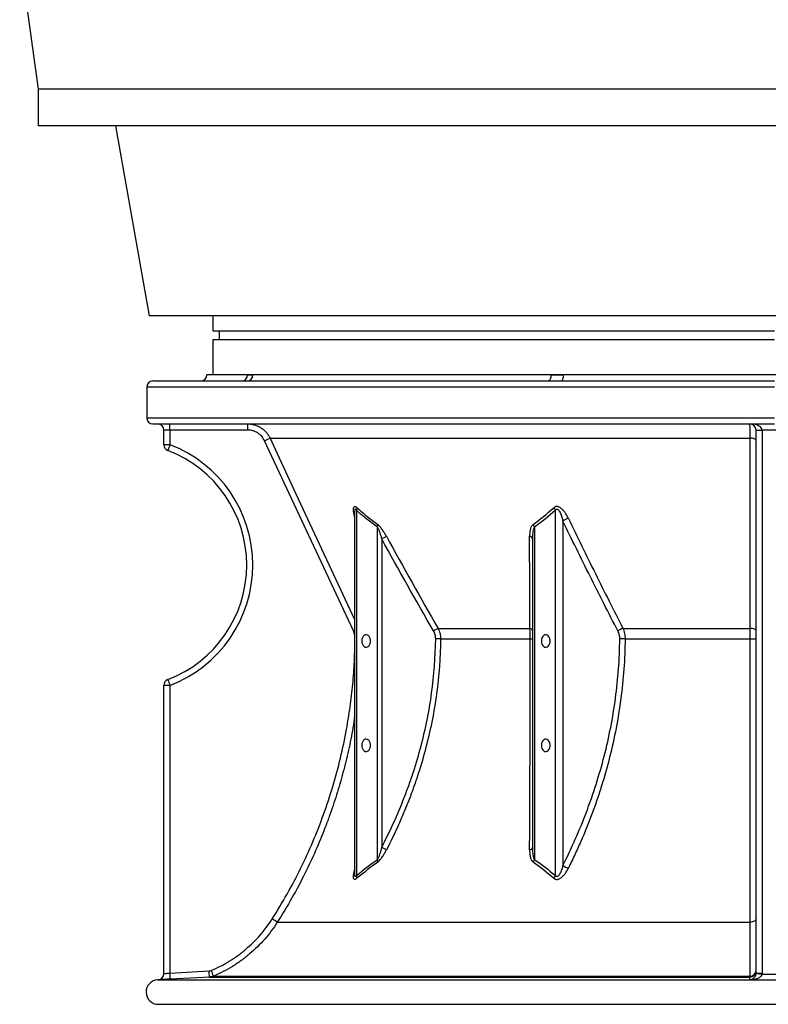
# Model space of a CAD drawing. Header units: millimetres. Extents: x 1512 to 2742, y 264 to 3453.
# Tile 1 of 7: x 1512 to 2122, y 264 to 1067. Entities that reach past the tile are written whole.
import ezdxf

# ---------------------------------------------------------------- set-up
doc = ezdxf.new("R2010")
doc.units = ezdxf.units.MM

msp = doc.modelspace()

# ---------------------------------------------------------------- linework, layer by layer
at = {"color": 7, "linetype": 'Continuous', "lineweight": 25}
for p, q in [((1512.5, 1120.23), (1527.5, 1010.23)), ((1527.5, 1010.23), (1527.5, 980.23)), ((2727.5, 1010.23), (1527.5, 1010.23)), ((2727.5, 980.23), (1527.5, 980.23)), ((1590.69, 980.23), (1618, 825.34)), ((2637, 825.34), (1618, 825.34)), ((1670, 825.34), (1670, 813.34)), ((1670, 813.34), (2127.5, 813.34)), ((1675, 813.34), (1675, 806.04)), ((1670, 806.04), (1670, 777.34)), ((1670, 806.04), (2127.5, 806.04)), ((1621, 772.34), (2127.5, 772.34)), ((1698.1, 777.34), (1665, 777.34)), ((1702.38, 777.34), (1698.1, 777.34)), ((1945.36, 777.34), (1702.38, 777.34)), ((1955.68, 777.34), (1945.36, 777.34)), ((2299.32, 777.34), (1955.68, 777.34)), ((1616, 767.34), (1616, 742.34)), ((1621, 737.34), (2127.5, 737.34)), ((1634.93, 732.34), (1630, 732.34)), ((1630, 720.41), (1630, 732.34)), ((1634.93, 732.34), (1634.93, 720.41)), ((1698.4, 732.34), (1634.93, 732.34)), ((2112.5, 732.34), (2117.5, 732.34)), ((2112.5, 289.71), (2112.5, 732.34)), ((2137.5, 732.34), (2117.5, 732.34)), ((2117.5, 732.34), (2117.5, 289.71)), ((1784.4, 568.58), (1712, 723.68)), ((1716.46, 725.79), (2107.72, 725.79)), ((1634.93, 720.41), (1630, 720.41)), ((1786.9, 666.94), (1786.9, 369.28)), ((1949.06, 369.28), (1949.06, 666.94)), ((1785.44, 665.52), (1785.44, 370.68)), ((1785.47, 665.43), (1785.47, 665.66)), ((1955.09, 658.22), (1955.09, 377.47)), ((1803.94, 382.38), (1803.94, 653.21)), ((1932.02, 653.21), (1932.02, 382.38)), ((1807.47, 643.63), (1811.3, 645.74)), ((1807.47, 643.63), (1807.47, 392.23)), ((1930.56, 392.23), (1930.56, 643.63)), ((1853.39, 570.7), (1849.73, 568.58)), ((1853.39, 570.7), (1928.22, 570.7)), ((2004.08, 570.7), (2107.76, 570.7)), ((1855.5, 562.06), (1851.46, 562.11)), ((1855.5, 562.06), (1928.51, 562.06)), ((2005.8, 562.06), (2107.79, 562.06)), ((1634.93, 524.26), (1630, 524.26)), ((1630, 289.33), (1630, 524.26)), ((1634.93, 524.26), (1634.93, 289.84)), ((1811.34, 390.23), (1807.47, 392.23)), ((1722.41, 331.22), (2107.71, 331.22)), ((1634.93, 289.84), (1666.89, 291.52)), ((2112.49, 289.36), (2117.48, 289.02)), ((2112.5, 289.71), (2117.5, 289.71)), ((1625.26, 284.34), (1624.98, 284.33)), ((1667.08, 286.53), (2107.51, 286.53)), ((1670.44, 287.3), (2107.58, 287.3)), ((1626, 264.34), (2629, 264.34))]:
    msp.add_line(p, q, dxfattribs=at)
at = {"color": 1, "linetype": 'Continuous', "lineweight": 25}
for p, q in [((2127.5, 767.34), (1616, 767.34)), ((1616, 742.34), (2127.5, 742.34)), ((1624.98, 284.33), (2107.51, 284.33)), ((1625.46, 264.34), (2127.5, 264.34))]:
    msp.add_line(p, q, dxfattribs=at)
at = {"color": 7, "linetype": 'Continuous', "lineweight": 25, "flags": 128}
for points in [[(1945.36, 777.34), (1945.32, 776.36), (1945.21, 775.43), (1945.03, 774.56), (1944.78, 773.8), (1944.48, 773.18), (1944.14, 772.72), (1943.77, 772.44), (1943.39, 772.34)], [(1953.83, 772.34), (1954.19, 772.44), (1954.54, 772.72), (1954.86, 773.18), (1955.14, 773.8), (1955.37, 774.56), (1955.54, 775.43), (1955.65, 776.36), (1955.68, 777.34)], [(2112.5, 723.68), (2112.41, 724.08), (2112.14, 724.47), (2111.7, 724.82), (2111.11, 725.14), (2110.39, 725.4), (2109.56, 725.61), (2108.66, 725.74), (2107.72, 725.79)], [(2107.76, 570.7), (2107.76, 579.76), (2107.75, 616), (2107.72, 725.79)], [(2112.5, 568.58), (2112.41, 568.98), (2112.14, 569.37), (2111.71, 569.72), (2111.13, 570.04), (2110.41, 570.3), (2109.59, 570.51), (2108.7, 570.64), (2107.76, 570.7)], [(1791.19, 560.39), (1791.32, 559.01), (1791.71, 557.74), (1792.33, 556.66), (1793.13, 555.86), (1794.06, 555.39), (1795.04, 555.3), (1796, 555.58), (1796.87, 556.22), (1797.59, 557.17), (1798.1, 558.35), (1798.37, 559.69), (1798.37, 561.08), (1798.1, 562.42), (1797.59, 563.61), (1796.87, 564.55), (1796, 565.19), (1795.04, 565.47), (1794.06, 565.38), (1793.13, 564.92), (1792.33, 564.11), (1791.71, 563.04), (1791.32, 561.76), (1791.19, 560.39)], [(1937.56, 560.39), (1937.69, 559.01), (1938.08, 557.74), (1938.7, 556.66), (1939.51, 555.86), (1940.43, 555.39), (1941.41, 555.3), (1942.37, 555.58), (1943.24, 556.22), (1943.96, 557.17), (1944.47, 558.35), (1944.74, 559.69), (1944.74, 561.08), (1944.47, 562.42), (1943.96, 563.61), (1943.24, 564.55), (1942.37, 565.19), (1941.41, 565.47), (1940.43, 565.38), (1939.51, 564.92), (1938.7, 564.11), (1938.08, 563.04), (1937.69, 561.76), (1937.56, 560.39)], [(2005.8, 562.06), (2005.26, 562.07), (2004.72, 562.07), (2004.16, 562.08), (2003.6, 562.08), (2003.05, 562.09), (2002.51, 562.1), (2001.99, 562.1), (2001.49, 562.11)], [(1791.19, 475.39), (1791.32, 474.01), (1791.71, 472.74), (1792.33, 471.66), (1793.13, 470.86), (1794.06, 470.39), (1795.04, 470.3), (1796, 470.58), (1796.87, 471.22), (1797.59, 472.17), (1798.1, 473.35), (1798.37, 474.69), (1798.37, 476.08), (1798.1, 477.42), (1797.59, 478.61), (1796.87, 479.55), (1796, 480.19), (1795.04, 480.47), (1794.06, 480.38), (1793.13, 479.92), (1792.33, 479.11), (1791.71, 478.04), (1791.32, 476.76), (1791.19, 475.39)], [(1937.56, 475.39), (1937.69, 474.01), (1938.08, 472.74), (1938.7, 471.66), (1939.51, 470.86), (1940.43, 470.39), (1941.41, 470.3), (1942.37, 470.58), (1943.24, 471.22), (1943.96, 472.17), (1944.47, 473.35), (1944.74, 474.69), (1944.74, 476.08), (1944.47, 477.42), (1943.96, 478.61), (1943.24, 479.55), (1942.37, 480.19), (1941.41, 480.47), (1940.43, 480.38), (1939.51, 479.92), (1938.7, 479.11), (1938.08, 478.04), (1937.69, 476.76), (1937.56, 475.39)], [(2112.5, 333.9), (2112.41, 333.39), (2112.14, 332.9), (2111.7, 332.45), (2111.11, 332.04), (2110.38, 331.71), (2109.56, 331.46), (2108.65, 331.29), (2107.71, 331.22)], [(1667.08, 286.53), (1657.09, 286), (1635.12, 284.85)], [(2107.51, 284.33), (2107.51, 284.71), (2107.51, 286.53)]]:
    msp.add_lwpolyline(points, dxfattribs=at)
at = {"color": 1, "linetype": 'Continuous', "lineweight": 25, "flags": 128}
for points in [[(1716.46, 725.79), (1720.69, 716.73), (1737.61, 680.48), (1785.44, 578.03)], [(1785.44, 569.07), (1785.26, 568.98), (1784.4, 568.58)]]:
    msp.add_lwpolyline(points, dxfattribs=at)
at = {"color": 7, "linetype": 'Continuous', "lineweight": 25}
for centre, radius, start, end in [((1621, 767.34), 5, 90, 180), ((1660, 777.34), 5, 270, 0), ((1693.27, 777.17), 4.83, 272.20417, 2.04636), ((1697.57, 777.15), 4.81, 272.51273, 2.30956), ((1621, 742.34), 5, 180, 270), ((1625, 732.34), 5, 0, 90), ((1545.35, 733.59), 89.59, 359.2007, 2.39914), ((1608.82, 733.59), 89.59, 359.2007, 2.39914), ((2107.5, 732.34), 5, 0, 90), ((1619.48, 924.73), 221.32, 294.7133, 295.99093), ((1635, 720.41), 5, 180, 249.07517), ((1723.46, 685.24), 95.26, 158.32967, 161.3225), ((1597.5, 622.34), 100, 290.92483, 69.07517), ((1597.43, 622.34), 105, 290.92483, 69.07517), ((1782.51, 669.03), 4.86, 334.57497, 0.32449), ((1941.91, 663.68), 7.85, 24.5256, 43.1725), ((1965.29, 642.35), 18.86, 107.58812, 122.73188), ((1798.99, 655.08), 5.28, 339.28826, 2.65362), ((1924.86, 650.6), 7.62, 20.05061, 38.31611), ((1927.76, 642.84), 2.91, 15.6687, 85.73239), ((1927.85, 567.94), 2.78, 13.35807, 82.36205), ((2010.23, 553.5), 18.27, 109.6585, 124.30635), ((1928.84, 593.45), 31.39, 269.40188, 273.14133), ((2108.92, 688.62), 126.56, 269.48756, 271.61893), ((1635, 524.26), 5, 110.92483, 180), ((1723.46, 559.44), 95.26, 198.6775, 201.67033), ((1927.84, 393.07), 2.85, 273.3263, 342.95089), ((1798.99, 380.51), 5.28, 357.19494, 20.63356), ((1924.86, 384.98), 7.62, 321.70268, 340.03206), ((1965.26, 392.71), 18.32, 236.28362, 251.92407), ((1782.41, 367.32), 4.9, 356.41808, 23.64), ((1941.87, 372.28), 7.79, 317.42682, 337.35785), ((1625.82, 186.27), 174.19, 56.32107, 57.94593), ((1625, 289.33), 5, 272.9864, 360), ((1625, 289.33), 5, 295.37631, 0), ((1545.26, 283.9), 89.87, 0.6068, 3.79285), ((1577.19, 285.57), 89.9, 0.60712, 3.79217), ((1578.07, 252.44), 98.73, 20.67503, 23.56122), ((2107.5, 291.52), 5, 270.09083, 359.96088), ((2107.7, 292.1), 4.81, 268.67342, 357.61805), ((1625.5, 274.34), 10, 93, 269.75722), ((2107.5, 289.33), 5.01, 270.11905, 279.36359), ((2108.39, 282.93), 1.47, 61.34509, 92.83314), ((1626, 392.34), 128, 269.75722, 270)]:
    msp.add_arc(centre, radius, start, end, dxfattribs=at)
at = {"color": 1, "linetype": 'Continuous', "lineweight": 25}
msp.add_arc((1625, 289.33), 5, 272.99999, 295.37631, dxfattribs=at)
at = {"color": 7, "linetype": 'Continuous', "lineweight": 25}
msp.add_ellipse((2107.5, 732.34), major_axis=(10, 0), ratio=0.5, start_param=0, end_param=1.570796, dxfattribs=at)
for points, knots in [([(1698.1, 777.34), (1698.44, 777.34), (1698.79, 777.31), (1699.5, 777.26), (1699.85, 777.24), (1700.56, 777.24), (1700.92, 777.26), (1701.64, 777.31), (1702.01, 777.34), (1702.38, 777.34)], [0, 0, 0, 0, 0.25, 0.25, 0.5, 0.5, 0.75, 0.75, 1, 1, 1, 1]), ([(1945.36, 777.34), (1946.22, 777.34), (1947.07, 777.31), (1948.79, 777.26), (1949.65, 777.24), (1951.37, 777.24), (1952.23, 777.26), (1953.96, 777.31), (1954.82, 777.34), (1955.68, 777.34)], [0, 0, 0, 0, 0.25, 0.25, 0.5, 0.5, 0.75, 0.75, 1, 1, 1, 1]), ([(1698.33, 737.34), (1699.28, 737.34), (1700.23, 737.27), (1702.09, 737.01), (1703.01, 736.81), (1704.37, 736.41), (1704.82, 736.26), (1705.72, 735.93), (1706.16, 735.75), (1707.44, 735.17), (1708.27, 734.72), (1709.46, 733.96), (1709.85, 733.7), (1710.62, 733.13), (1710.99, 732.83), (1712.07, 731.91), (1712.74, 731.25), (1713.98, 729.83), (1714.55, 729.08), (1715.34, 727.89), (1715.58, 727.48), (1716.05, 726.65), (1716.26, 726.22), (1716.46, 725.79)], [0, 0, 0, 0, 0.125, 0.125, 0.25, 0.25, 0.3125, 0.3125, 0.375, 0.375, 0.5, 0.5, 0.5625, 0.5625, 0.625, 0.625, 0.75, 0.75, 0.875, 0.875, 0.9375, 0.9375, 1, 1, 1, 1]), ([(1712, 723.68), (1711.7, 724.33), (1711.35, 724.95), (1710.57, 726.15), (1710.14, 726.71), (1709.21, 727.77), (1708.71, 728.27), (1707.9, 728.96), (1707.62, 729.18), (1707.04, 729.61), (1706.75, 729.81), (1705.86, 730.38), (1705.24, 730.71), (1704.27, 731.15), (1703.94, 731.28), (1703.27, 731.53), (1702.93, 731.64), (1701.23, 732.14), (1699.83, 732.34), (1698.4, 732.34)], [0, 0, 0, 0, 0.125, 0.125, 0.25, 0.25, 0.375, 0.375, 0.4375, 0.4375, 0.5, 0.5, 0.625, 0.625, 0.6875, 0.6875, 0.75, 0.75, 1, 1, 1, 1]), ([(2107.72, 725.79), (2107.71, 726.66), (2107.71, 727.48), (2107.69, 729.06), (2107.69, 729.81), (2107.68, 730.87), (2107.67, 731.22), (2107.66, 731.89), (2107.66, 732.21), (2107.65, 733.13), (2107.64, 733.69), (2107.62, 734.45), (2107.62, 734.69), (2107.61, 735.15), (2107.6, 735.36), (2107.59, 735.95), (2107.58, 736.27), (2107.56, 736.8), (2107.54, 737), (2107.53, 737.2), (2107.52, 737.25), (2107.51, 737.32), (2107.51, 737.34), (2107.5, 737.34)], [0, 0, 0, 0, 0.125, 0.125, 0.25, 0.25, 0.3125, 0.3125, 0.375, 0.375, 0.5, 0.5, 0.5625, 0.5625, 0.625, 0.625, 0.75, 0.75, 0.875, 0.875, 0.9375, 0.9375, 1, 1, 1, 1]), ([(1803.94, 653.21), (1801.02, 655.3), (1798.14, 657.5), (1792.47, 662.09), (1789.66, 664.47), (1786.9, 666.94)], [0, 0, 0, 0, 0.5, 0.5, 1, 1, 1, 1]), ([(1787.37, 669.06), (1790.11, 666.59), (1792.89, 664.2), (1798.52, 659.62), (1801.38, 657.42), (1804.27, 655.32)], [0, 0, 0, 0, 0.5, 0.5, 1, 1, 1, 1]), ([(1959.59, 660.33), (1959.28, 660.97), (1958.95, 661.61), (1958.26, 662.86), (1957.89, 663.48), (1957.11, 664.69), (1956.69, 665.29), (1955.79, 666.44), (1955.31, 667.01), (1954.53, 667.79), (1954.26, 668.04), (1953.7, 668.51), (1953.41, 668.74), (1952.8, 669.15), (1952.49, 669.34), (1951.84, 669.66), (1951.5, 669.79), (1951, 669.92), (1950.83, 669.96), (1950.5, 670.01), (1950.33, 670.03), (1949.83, 670.04), (1949.51, 670), (1948.91, 669.85), (1948.62, 669.73), (1948.1, 669.43), (1947.86, 669.26), (1947.64, 669.06)], [0, 0, 0, 0, 0.125, 0.125, 0.25, 0.25, 0.375, 0.375, 0.5, 0.5, 0.5625, 0.5625, 0.625, 0.625, 0.6875, 0.6875, 0.75, 0.75, 0.78125, 0.78125, 0.8125, 0.8125, 0.875, 0.875, 0.9375, 0.9375, 1, 1, 1, 1]), ([(1949.06, 666.94), (1949.18, 667.16), (1949.32, 667.36), (1949.57, 667.62), (1949.66, 667.7), (1949.87, 667.82), (1949.98, 667.87), (1950.21, 667.92), (1950.34, 667.93), (1950.59, 667.88), (1950.71, 667.84), (1950.94, 667.71), (1951.05, 667.64), (1951.26, 667.47), (1951.36, 667.37), (1951.64, 667.08), (1951.81, 666.86), (1952.12, 666.41), (1952.26, 666.17), (1952.66, 665.46), (1952.9, 664.96), (1953.33, 663.95), (1953.53, 663.44), (1953.9, 662.41), (1954.07, 661.89), (1954.55, 660.33), (1954.84, 659.28), (1955.09, 658.22)], [0, 0, 0, 0, 0.0625, 0.0625, 0.09375, 0.09375, 0.125, 0.125, 0.15625, 0.15625, 0.1875, 0.1875, 0.21875, 0.21875, 0.25, 0.25, 0.3125, 0.3125, 0.375, 0.375, 0.5, 0.5, 0.625, 0.625, 0.75, 0.75, 1, 1, 1, 1]), ([(1999.93, 568.58), (1992.27, 583.4), (1984.72, 598.29), (1969.79, 628.17), (1962.41, 643.17), (1955.09, 658.22)], [0, 0, 0, 0, 0.5, 0.5, 1, 1, 1, 1]), ([(1959.59, 660.33), (1966.85, 645.29), (1974.18, 630.29), (1989, 600.4), (1996.49, 585.51), (2004.08, 570.7)], [0, 0, 0, 0, 0.5, 0.5, 1, 1, 1, 1]), ([(1803.94, 653.21), (1804.04, 653.05), (1804.15, 652.89), (1804.35, 652.54), (1804.44, 652.35), (1804.72, 651.8), (1804.89, 651.41), (1805.21, 650.63), (1805.37, 650.23), (1805.67, 649.42), (1805.81, 649.02), (1806.23, 647.79), (1806.5, 646.96), (1807, 645.3), (1807.24, 644.47), (1807.47, 643.63)], [0, 0, 0, 0, 0.0625, 0.0625, 0.125, 0.125, 0.25, 0.25, 0.375, 0.375, 0.5, 0.5, 0.75, 0.75, 1, 1, 1, 1]), ([(1811.3, 645.74), (1810.8, 646.66), (1810.28, 647.56), (1809.2, 649.34), (1808.64, 650.21), (1807.77, 651.46), (1807.47, 651.87), (1806.86, 652.67), (1806.55, 653.06), (1805.91, 653.8), (1805.59, 654.15), (1805.1, 654.63), (1804.93, 654.78), (1804.6, 655.07), (1804.44, 655.2), (1804.27, 655.32)], [0, 0, 0, 0, 0.25, 0.25, 0.5, 0.5, 0.625, 0.625, 0.75, 0.75, 0.875, 0.875, 0.9375, 0.9375, 1, 1, 1, 1]), ([(1930.84, 655.32), (1930.51, 655.08), (1930.23, 654.79), (1929.74, 654.16), (1929.52, 653.8), (1929.15, 653.06), (1928.99, 652.67), (1928.71, 651.87), (1928.6, 651.45), (1928.3, 650.19), (1928.17, 649.33), (1928.01, 647.56), (1927.97, 646.66), (1927.98, 645.74)], [0, 0, 0, 0, 0.125, 0.125, 0.25, 0.25, 0.375, 0.375, 0.5, 0.5, 0.75, 0.75, 1, 1, 1, 1]), ([(1930.56, 643.63), (1930.56, 644.47), (1930.57, 645.3), (1930.65, 646.96), (1930.7, 647.79), (1930.88, 649.42), (1931, 650.24), (1931.27, 651.41), (1931.38, 651.8), (1931.58, 652.36), (1931.65, 652.54), (1931.82, 652.89), (1931.91, 653.05), (1932.02, 653.21)], [0, 0, 0, 0, 0.25, 0.25, 0.5, 0.5, 0.75, 0.75, 0.875, 0.875, 0.9375, 0.9375, 1, 1, 1, 1]), ([(1853.39, 570.7), (1853.74, 570.03), (1854.05, 569.35), (1854.58, 567.95), (1854.81, 567.22), (1855.34, 565.05), (1855.52, 563.57), (1855.5, 562.06)], [0, 0, 0, 0, 0.25, 0.25, 0.5, 0.5, 1, 1, 1, 1]), ([(1928.51, 562.06), (1928.51, 562.82), (1928.51, 563.57), (1928.48, 565.06), (1928.46, 565.8), (1928.39, 567.98), (1928.32, 569.37), (1928.22, 570.7)], [0, 0, 0, 0, 0.25, 0.25, 0.5, 0.5, 1, 1, 1, 1]), ([(2004.08, 570.7), (2004.36, 570.03), (2004.61, 569.35), (2005.05, 567.95), (2005.23, 567.23), (2005.67, 565.05), (2005.81, 563.57), (2005.8, 562.06)], [0, 0, 0, 0, 0.25, 0.25, 0.5, 0.5, 1, 1, 1, 1]), ([(2107.79, 562.06), (2107.79, 563.56), (2107.79, 565.03), (2107.78, 567.19), (2107.78, 567.91), (2107.77, 569.33), (2107.77, 570.02), (2107.76, 570.7)], [0, 0, 0, 0, 0.5, 0.5, 0.75, 0.75, 1, 1, 1, 1]), ([(1807.47, 392.23), (1814.31, 405.43), (1820.45, 418.94), (1827.18, 436.24), (1828.48, 439.73), (1830.98, 446.71), (1832.17, 450.2), (1835.61, 460.73), (1837.68, 467.79), (1843.29, 489.09), (1846.18, 503.46), (1850.18, 532.52), (1851.3, 547.22), (1851.46, 562.11)], [0, 0, 0, 0, 0.25, 0.25, 0.3125, 0.3125, 0.375, 0.375, 0.5, 0.5, 0.75, 0.75, 1, 1, 1, 1]), ([(1855.5, 562.06), (1855.33, 547.02), (1854.22, 532.16), (1850.2, 502.77), (1847.31, 488.25), (1841.69, 466.7), (1839.61, 459.56), (1836.17, 448.91), (1834.97, 445.37), (1832.46, 438.31), (1831.16, 434.79), (1828.45, 427.78), (1827.05, 424.3), (1824.16, 417.37), (1822.66, 413.93), (1818.04, 403.66), (1814.78, 396.9), (1811.34, 390.23)], [0, 0, 0, 0, 0.25, 0.25, 0.5, 0.5, 0.625, 0.625, 0.6875, 0.6875, 0.75, 0.75, 0.8125, 0.8125, 0.875, 0.875, 1, 1, 1, 1]), ([(1851.46, 562.11), (1851.48, 563.25), (1851.33, 564.36), (1850.89, 566), (1850.7, 566.54), (1850.26, 567.58), (1850.01, 568.09), (1849.73, 568.58)], [0, 0, 0, 0, 0.5, 0.5, 0.75, 0.75, 1, 1, 1, 1]), ([(1928, 390.23), (1928.07, 403.54), (1928.14, 417.17), (1928.22, 434.62), (1928.23, 438.13), (1928.26, 445.18), (1928.28, 448.73), (1928.3, 455.85), (1928.32, 459.42), (1928.34, 466.61), (1928.35, 470.21), (1928.41, 488.26), (1928.44, 502.83), (1928.49, 532.24), (1928.51, 547.08), (1928.51, 562.06)], [0, 0, 0, 0, 0.25, 0.25, 0.3125, 0.3125, 0.375, 0.375, 0.4375, 0.4375, 0.5, 0.5, 0.75, 0.75, 1, 1, 1, 1]), ([(1955.09, 377.47), (1962.2, 391.57), (1968.61, 406.05), (1975.68, 424.67), (1977.05, 428.42), (1979.02, 434.09), (1979.67, 435.98), (1980.94, 439.79), (1981.56, 441.7), (1984.6, 451.25), (1986.81, 458.94), (1992.78, 482.17), (1995.86, 497.86), (2000.14, 529.66), (2001.32, 545.77), (2001.49, 562.11)], [0, 0, 0, 0, 0.25, 0.25, 0.3125, 0.3125, 0.34375, 0.34375, 0.375, 0.375, 0.5, 0.5, 0.75, 0.75, 1, 1, 1, 1]), ([(2005.8, 562.06), (2005.63, 545.56), (2004.45, 529.29), (2000.21, 497.16), (1997.15, 481.3), (1991.22, 457.82), (1989.03, 450.04), (1985.4, 438.45), (1984.14, 434.6), (1981.51, 426.94), (1980.15, 423.14), (1975.92, 411.82), (1972.9, 404.37), (1968.11, 393.34), (1966.46, 389.7), (1963.09, 382.45), (1961.35, 378.86), (1959.58, 375.29)], [0, 0, 0, 0, 0.25, 0.25, 0.5, 0.5, 0.625, 0.625, 0.6875, 0.6875, 0.75, 0.75, 0.875, 0.875, 0.9375, 0.9375, 1, 1, 1, 1]), ([(2001.49, 562.11), (2001.5, 563.25), (2001.37, 564.37), (2000.97, 566), (2000.8, 566.54), (2000.41, 567.59), (2000.18, 568.09), (1999.93, 568.58)], [0, 0, 0, 0, 0.5, 0.5, 0.75, 0.75, 1, 1, 1, 1]), ([(2107.71, 331.22), (2107.71, 339.84), (2107.72, 348.6), (2107.73, 366.41), (2107.73, 375.45), (2107.74, 393.81), (2107.75, 403.13), (2107.76, 422.05), (2107.76, 431.65), (2107.77, 446.27), (2107.77, 451.17), (2107.77, 461.06), (2107.78, 466.02), (2107.78, 480.97), (2107.78, 491), (2107.79, 506.14), (2107.79, 511.2), (2107.79, 521.34), (2107.79, 526.42), (2107.79, 541.66), (2107.79, 551.85), (2107.79, 562.06)], [0, 0, 0, 0, 0.125, 0.125, 0.25, 0.25, 0.375, 0.375, 0.5, 0.5, 0.5625, 0.5625, 0.625, 0.625, 0.75, 0.75, 0.8125, 0.8125, 0.875, 0.875, 1, 1, 1, 1]), ([(1807.47, 392.23), (1807.25, 391.37), (1807.01, 390.51), (1806.52, 388.8), (1806.26, 387.95), (1805.7, 386.27), (1805.4, 385.43), (1804.9, 384.22), (1804.73, 383.82), (1804.45, 383.25), (1804.35, 383.07), (1804.15, 382.71), (1804.05, 382.54), (1803.94, 382.38)], [0, 0, 0, 0, 0.25, 0.25, 0.5, 0.5, 0.75, 0.75, 0.875, 0.875, 0.9375, 0.9375, 1, 1, 1, 1]), ([(1804.27, 380.25), (1804.61, 380.5), (1804.95, 380.8), (1805.62, 381.47), (1805.95, 381.83), (1806.6, 382.61), (1806.92, 383.01), (1807.53, 383.85), (1807.84, 384.28), (1808.72, 385.59), (1809.28, 386.49), (1810.34, 388.33), (1810.85, 389.27), (1811.34, 390.23)], [0, 0, 0, 0, 0.125, 0.125, 0.25, 0.25, 0.375, 0.375, 0.5, 0.5, 0.75, 0.75, 1, 1, 1, 1]), ([(1928, 390.23), (1928, 389.27), (1928.03, 388.33), (1928.18, 386.48), (1928.3, 385.58), (1928.59, 384.27), (1928.7, 383.84), (1928.97, 383.01), (1929.13, 382.6), (1929.5, 381.84), (1929.71, 381.47), (1930.21, 380.8), (1930.5, 380.5), (1930.84, 380.25)], [0, 0, 0, 0, 0.25, 0.25, 0.5, 0.5, 0.625, 0.625, 0.75, 0.75, 0.875, 0.875, 1, 1, 1, 1]), ([(1932.02, 382.38), (1931.91, 382.54), (1931.82, 382.71), (1931.65, 383.07), (1931.57, 383.26), (1931.37, 383.83), (1931.26, 384.22), (1931.08, 385.03), (1931.01, 385.44), (1930.88, 386.27), (1930.83, 386.69), (1930.7, 387.95), (1930.64, 388.8), (1930.57, 390.51), (1930.56, 391.37), (1930.56, 392.23)], [0, 0, 0, 0, 0.0625, 0.0625, 0.125, 0.125, 0.25, 0.25, 0.375, 0.375, 0.5, 0.5, 0.75, 0.75, 1, 1, 1, 1]), ([(1955.09, 377.47), (1954.84, 376.46), (1954.56, 375.47), (1954.07, 373.98), (1953.9, 373.49), (1953.53, 372.52), (1953.33, 372.03), (1952.89, 371.08), (1952.65, 370.61), (1952.23, 369.94), (1952.09, 369.73), (1951.77, 369.31), (1951.6, 369.12), (1951.22, 368.76), (1951.01, 368.61), (1950.67, 368.45), (1950.55, 368.42), (1950.31, 368.39), (1950.19, 368.39), (1949.96, 368.44), (1949.86, 368.48), (1949.66, 368.6), (1949.57, 368.67), (1949.32, 368.9), (1949.18, 369.08), (1949.06, 369.28)], [0, 0, 0, 0, 0.25, 0.25, 0.375, 0.375, 0.5, 0.5, 0.625, 0.625, 0.6875, 0.6875, 0.75, 0.75, 0.8125, 0.8125, 0.84375, 0.84375, 0.875, 0.875, 0.90625, 0.90625, 0.9375, 0.9375, 1, 1, 1, 1]), ([(1947.6, 367.01), (1947.83, 366.83), (1948.07, 366.66), (1948.45, 366.46), (1948.59, 366.4), (1948.87, 366.29), (1949.01, 366.25), (1949.46, 366.14), (1949.77, 366.11), (1950.25, 366.11), (1950.42, 366.13), (1950.75, 366.17), (1950.91, 366.2), (1951.41, 366.32), (1951.74, 366.43), (1952.39, 366.72), (1952.7, 366.88), (1953.3, 367.26), (1953.6, 367.46), (1954.17, 367.9), (1954.44, 368.14), (1955.24, 368.88), (1955.73, 369.41), (1956.65, 370.51), (1957.07, 371.08), (1958.27, 372.83), (1958.96, 374.05), (1959.58, 375.29)], [0, 0, 0, 0, 0.0625, 0.0625, 0.09375, 0.09375, 0.125, 0.125, 0.1875, 0.1875, 0.21875, 0.21875, 0.25, 0.25, 0.3125, 0.3125, 0.375, 0.375, 0.4375, 0.4375, 0.5, 0.5, 0.625, 0.625, 0.75, 0.75, 1, 1, 1, 1]), ([(1668.57, 291.9), (1673.68, 294.06), (1678.58, 296.58), (1685.62, 300.9), (1687.91, 302.43), (1691.26, 304.85), (1692.37, 305.69), (1694.55, 307.4), (1695.63, 308.27), (1700.89, 312.73), (1704.8, 316.58), (1711.99, 324.82), (1715.29, 329.22), (1718.27, 333.9)], [0, 0, 0, 0, 0.25, 0.25, 0.375, 0.375, 0.4375, 0.4375, 0.5, 0.5, 0.75, 0.75, 1, 1, 1, 1]), ([(1722.41, 331.22), (1719.31, 326.33), (1715.87, 321.74), (1708.36, 313.13), (1704.28, 309.11), (1697.69, 303.52), (1695.4, 301.73), (1691.89, 299.18), (1690.7, 298.36), (1688.29, 296.75), (1687.07, 295.97), (1680.91, 292.19), (1675.78, 289.55), (1670.44, 287.3)], [0, 0, 0, 0, 0.25, 0.25, 0.5, 0.5, 0.625, 0.625, 0.6875, 0.6875, 0.75, 0.75, 1, 1, 1, 1]), ([(2107.58, 287.3), (2107.6, 289.55), (2107.61, 292.17), (2107.63, 298.14), (2107.64, 301.49), (2107.65, 307.06), (2107.66, 309.01), (2107.67, 312.05), (2107.67, 313.09), (2107.67, 315.2), (2107.68, 316.27), (2107.69, 321.71), (2107.7, 326.33), (2107.71, 331.22)], [0, 0, 0, 0, 0.25, 0.25, 0.5, 0.5, 0.625, 0.625, 0.6875, 0.6875, 0.75, 0.75, 1, 1, 1, 1]), ([(1630, 289.33), (1630, 289.33), (1630.03, 289.34), (1630.13, 289.35), (1630.16, 289.35), (1630.26, 289.36), (1630.31, 289.37), (1630.5, 289.39), (1630.65, 289.4), (1631.01, 289.44), (1631.22, 289.46), (1631.67, 289.51), (1631.92, 289.53), (1632.46, 289.59), (1632.74, 289.62), (1633.33, 289.68), (1633.64, 289.71), (1634.28, 289.78), (1634.6, 289.81), (1634.93, 289.84)], [0, 0, 0, 0, 0.125, 0.125, 0.1875, 0.1875, 0.25, 0.25, 0.375, 0.375, 0.5, 0.5, 0.625, 0.625, 0.75, 0.75, 0.875, 0.875, 1, 1, 1, 1]), ([(2108.31, 284.39), (2108.45, 284.42), (2108.58, 284.46), (2108.82, 284.54), (2108.93, 284.58), (2109.26, 284.71), (2109.47, 284.82), (2110.08, 285.17), (2110.46, 285.45), (2111.01, 286), (2111.19, 286.2), (2111.54, 286.65), (2111.7, 286.9), (2111.93, 287.33), (2112, 287.48), (2112.14, 287.8), (2112.2, 287.97), (2112.32, 288.34), (2112.37, 288.53), (2112.44, 288.93), (2112.47, 289.15), (2112.49, 289.36)], [0, 0, 0, 0, 0.0625, 0.0625, 0.125, 0.125, 0.25, 0.25, 0.5, 0.5, 0.625, 0.625, 0.75, 0.75, 0.8125, 0.8125, 0.875, 0.875, 0.9375, 0.9375, 1, 1, 1, 1]), ([(2117.48, 289.02), (2117.44, 288.79), (2117.38, 288.57), (2117.21, 288.15), (2117.1, 287.95), (2116.86, 287.58), (2116.72, 287.41), (2116.43, 287.08), (2116.27, 286.93), (2115.79, 286.51), (2115.43, 286.26), (2114.71, 285.82), (2114.34, 285.63), (2113.2, 285.12), (2112.4, 284.86), (2111.19, 284.55), (2110.78, 284.46), (2109.95, 284.32), (2109.53, 284.26), (2109.09, 284.22)], [0, 0, 0, 0, 0.0625, 0.0625, 0.125, 0.125, 0.1875, 0.1875, 0.25, 0.25, 0.375, 0.375, 0.5, 0.5, 0.75, 0.75, 0.875, 0.875, 1, 1, 1, 1]), ([(1635.12, 284.85), (1634.47, 284.82), (1633.82, 284.78), (1632.54, 284.72), (1631.93, 284.68), (1631.04, 284.64), (1630.75, 284.62), (1630.18, 284.59), (1629.9, 284.58), (1629.09, 284.54), (1628.6, 284.51), (1627.69, 284.47), (1627.27, 284.44), (1626.56, 284.41), (1626.26, 284.39), (1625.89, 284.37), (1625.78, 284.37), (1625.59, 284.36), (1625.51, 284.35), (1625.33, 284.34), (1625.26, 284.34), (1625.26, 284.34)], [0, 0, 0, 0, 0.125, 0.125, 0.25, 0.25, 0.3125, 0.3125, 0.375, 0.375, 0.5, 0.5, 0.625, 0.625, 0.75, 0.75, 0.8125, 0.8125, 0.875, 0.875, 1, 1, 1, 1]), ([(2109.09, 284.22), (2108.84, 284.19), (2108.58, 284.17), (2108.33, 284.14), (2108.07, 284.12), (2107.82, 284.1), (2107.56, 284.08), (2107.56, 284.08), (2107.55, 284.08), (2107.54, 284.08)], [0, 0, 0, 0, 0.000795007, 0.000795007, 0.000795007, 0.001590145, 0.001590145, 0.001590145, 0.001610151, 0.001610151, 0.001610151, 0.001610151]), ([(2147.46, 284.08), (2140.8, 284.12), (2134.15, 284.14), (2120.85, 284.14), (2114.2, 284.12), (2107.54, 284.08)], [0, 0, 0, 0, 0.5, 0.5, 1, 1, 1, 1])]:
    msp.add_open_spline(points, degree=3, knots=knots, dxfattribs=at)
at = {"color": 1, "linetype": 'Continuous', "lineweight": 25}
for points, knots in [([(1785.44, 661.92), (1785.32, 662.35), (1784.95, 663.75), (1784.59, 665.82), (1784.41, 668.03), (1784.64, 669.46), (1785.24, 670.07), (1785.98, 670.03), (1786.73, 669.6), (1787.19, 669.21), (1787.37, 669.06)], [0, 0, 0, 0, 0.095038, 0.306791, 0.480046, 0.654326, 0.753037, 0.852125, 0.943998, 1, 1, 1, 1]), ([(1786.9, 666.94), (1786.81, 667.09), (1786.67, 667.34), (1786.44, 667.65), (1786.23, 667.85), (1786.02, 667.94), (1785.85, 667.89), (1785.7, 667.71), (1785.49, 667.13), (1785.42, 666.37), (1785.44, 665.72), (1785.44, 665.66)], [0, 0, 0, 0, 0.110626, 0.1877183, 0.2701187, 0.3452177, 0.4228735, 0.4931829, 0.5914306, 0.9604793, 1, 1, 1, 1]), ([(1785.44, 565.35), (1785.39, 565.63), (1785.21, 566.75), (1784.75, 567.8), (1784.4, 568.58)], [0, 0, 0, 0, 0.247248, 1, 1, 1, 1]), ([(1718.27, 333.9), (1722.39, 340.62), (1730.63, 354.06), (1741.63, 375.11), (1751.58, 396.78), (1760.33, 419.08), (1767.84, 441.85), (1774.08, 465.01), (1778.66, 486.69), (1781.88, 506.76), (1783.98, 525.15), (1785.17, 539.55), (1785.38, 547.82), (1785.44, 549.92)], [0, 0, 0, 0, 0.103294, 0.206588, 0.31114, 0.415692, 0.520401, 0.625191, 0.7299, 0.810703, 0.89158, 0.972457, 1, 1, 1, 1]), ([(1785.44, 499.09), (1784.99, 495.96), (1783.68, 486.65), (1780.47, 471.32), (1776.07, 453.13), (1770.85, 435.14), (1765.8, 420.16), (1760.11, 404.95), (1753.74, 389.52), (1744.8, 370.47), (1734.51, 350.91), (1726.45, 337.79), (1722.41, 331.22)], [0, 0, 0, 0, 0.052562, 0.156147, 0.259827, 0.363507, 0.467092, 0.522462, 0.633223, 0.744216, 0.87193, 1, 1, 1, 1]), ([(1787.3, 367.01), (1786.94, 366.74), (1786.21, 366.2), (1785.32, 366.03), (1784.68, 366.46), (1784.42, 367.42), (1784.41, 368.69), (1784.6, 370.36), (1784.94, 372.11), (1785.31, 373.45), (1785.44, 373.89)], [0, 0, 0, 0, 0.113813, 0.227971, 0.329826, 0.469347, 0.583609, 0.698153, 0.901626, 1, 1, 1, 1]), ([(1786.9, 369.28), (1786.73, 369.02), (1786.47, 368.64), (1786.12, 368.4), (1785.9, 368.38), (1785.74, 368.52), (1785.54, 368.93), (1785.43, 369.64), (1785.46, 370.35), (1785.47, 370.63)], [0, 0, 0, 0, 0.206999, 0.297878, 0.384709, 0.472077, 0.550423, 0.823494, 1, 1, 1, 1])]:
    msp.add_open_spline(points, degree=3, knots=knots, dxfattribs=at)
at = {"color": 7, "linetype": 'Continuous', "lineweight": 25}
for points in [[(1930.84, 655.32), (1936.6, 659.51), (1942.19, 664.12), (1947.64, 669.06)], [(1949.06, 666.94), (1943.53, 662), (1937.86, 657.39), (1932.02, 653.21)], [(1849.73, 568.58), (1835.39, 593.46), (1821.33, 618.49), (1807.47, 643.63)], [(1811.3, 645.74), (1825.12, 620.61), (1839.12, 595.57), (1853.39, 570.7)], [(1928.22, 570.7), (1928.13, 595.57), (1928.05, 620.61), (1927.98, 645.74)], [(1786.9, 369.28), (1792.5, 373.85), (1798.17, 378.25), (1803.94, 382.38)], [(1804.27, 380.25), (1798.52, 376.08), (1792.88, 371.63), (1787.3, 367.01)], [(1947.6, 367.01), (1942.1, 371.63), (1936.52, 376.08), (1930.84, 380.25)], [(1932.02, 382.38), (1937.79, 378.25), (1943.46, 373.85), (1949.06, 369.28)], [(1666.89, 291.52), (1667.47, 291.55), (1668.03, 291.68), (1668.57, 291.9)], [(2112.49, 289.36), (2112.5, 289.48), (2112.5, 289.59), (2112.5, 289.71)], [(2117.5, 289.71), (2117.5, 289.48), (2117.49, 289.25), (2117.48, 289.02)], [(2117.48, 289.02), (2124.16, 289.04), (2130.84, 289.04), (2137.52, 289.02)], [(1670.44, 287.3), (1669.91, 287.07), (1668.81, 286.72), (1667.66, 286.56), (1667.08, 286.53)], [(2107.51, 286.53), (2107.52, 286.56), (2107.55, 286.72), (2107.57, 287.07), (2107.58, 287.3)], [(2107.54, 284.08), (2107.53, 284.21), (2107.52, 284.3), (2107.51, 284.33)], [(2108.31, 284.39), (2108.05, 284.32), (2107.8, 284.22), (2107.54, 284.08)]]:
    msp.add_open_spline(points, degree=3, dxfattribs=at)

doc.saveas('drawing.dxf')
